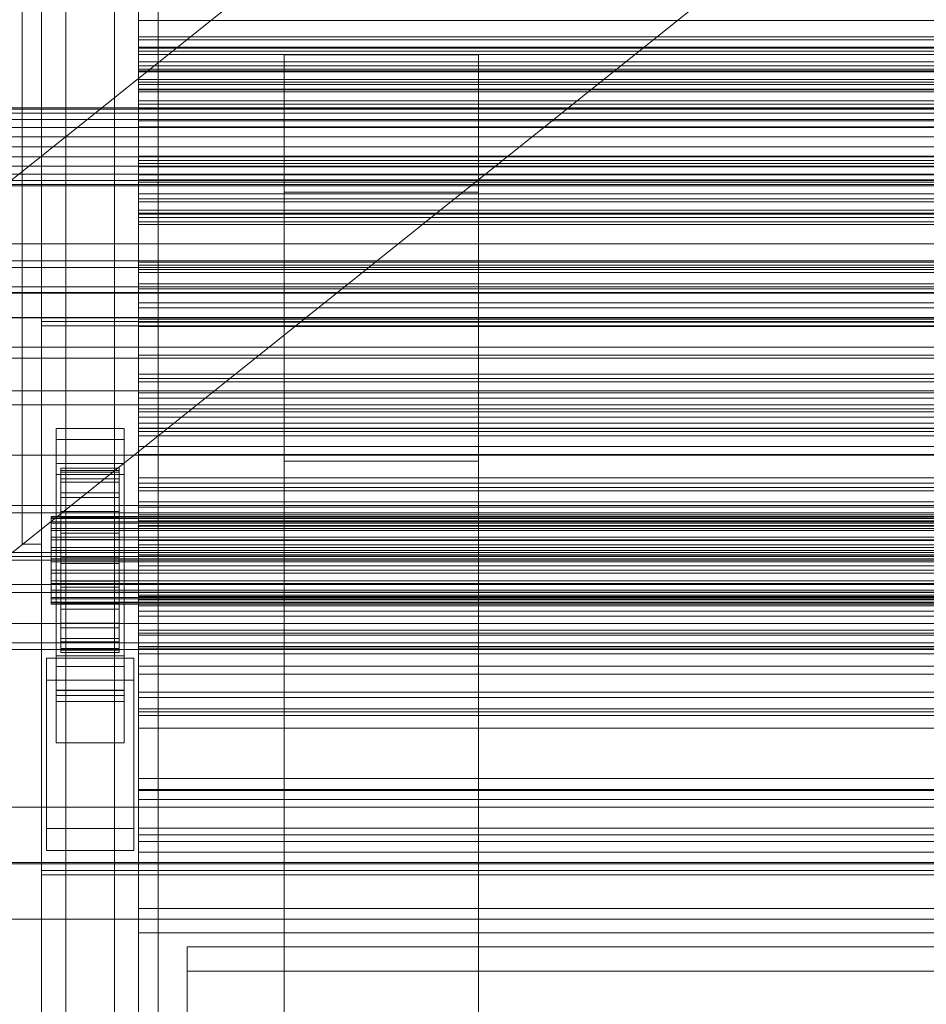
# Model space of a CAD drawing. Header units: millimetres. Extents: x -1970 to 61924, y -58230 to 6847.
# Tile 8 of 256: x -1274 to -1088, y -35097 to -34894. Entities that reach past the tile are written whole.
import ezdxf

# ---------------------------------------------------------------- set-up
doc = ezdxf.new("R2010")
doc.units = ezdxf.units.MM
for name, color, linetype, lineweight in [('COTAS_O', 1, 'Continuous', 0), ('COTAS_P', 1, 'Continuous', 0), ('frontal_briquetadora', 7, 'Continuous', 0), ('frontal_C03', 7, 'Continuous', 0), ('frontal_secador', 7, 'Continuous', 0), ('frontal_tolva', 7, 'Continuous', 0)]:
    doc.layers.add(name, color=color, linetype=linetype, lineweight=lineweight)
doc.dimstyles.new('R19_100', dxfattribs={"dimtxt": 250, "dimasz": 150, "dimexe": 150, "dimexo": 80, "dimgap": 100, "dimtad": 1, "dimtih": 1, "dimtoh": 1, "dimdsep": 46, "dimcen": 0.09, "dimadec": 0, "dimazin": 0, "dimtfac": 1, "dimtdec": 4, "dimtofl": 0, "dimtmove": 0, "dimatfit": 3, "dimfxl": 1, "dimtolj": 1, "dimtzin": 0, "dimarcsym": 0})

# ---------------------------------------------------------------- blocks, each defined once
blk = doc.blocks.new('DIM_R26_43')
at = {"layer": 'COTAS_P'}
for p, q in [((-1750, -34600), (-1600, -34555)), ((2600, -34600), (2450, -34555)), ((-1750, -35500), (-1750, -34600)), ((-1750, -34600), (2600, -34600)), ((-1750, -34600), (-1600, -34645)), ((2600, -34600), (2450, -34645)), ((2600, -35500), (2600, -34600))]:
    blk.add_line(p, q, dxfattribs=at)
blk.add_text('4350 P', height=250, dxfattribs=at).set_placement((425, -34500))
blk = doc.blocks.new('DIM_R26_50')
at = {"layer": 'COTAS_O'}
for p, q in [((-1480, -33670), (-780, -33670)), ((-780, -33670), (-825, -33820)), ((-780, -36000), (-780, -33670)), ((-780, -33670), (-735, -33820)), ((-780, -36000), (-825, -35850)), ((-780, -36000), (-735, -35850)), ((-1480, -36000), (-780, -36000))]:
    blk.add_line(p, q, dxfattribs=at)
blk.add_text('2330 O', height=250, rotation=90, dxfattribs=at).set_placement((-880, -34835))
blk = doc.blocks.new('DIM_R26_51')
at = {"layer": 'COTAS_O'}
for p, q in [((-1480, -35300), (-1330, -35255)), ((490, -35300), (340, -35255)), ((-1480, -36000), (-1480, -35300)), ((-1480, -35300), (490, -35300)), ((-1480, -35300), (-1330, -35345)), ((490, -35300), (340, -35345)), ((490, -36000), (490, -35300))]:
    blk.add_line(p, q, dxfattribs=at)
blk.add_text('1970 O', height=250, dxfattribs=at).set_placement((-495, -35200))
blk = doc.blocks.new('DIM_R26_52')
at = {"layer": 'COTAS_O'}
for p, q in [((-1400, -33000), (-700, -33000)), ((-700, -33000), (-745, -33150)), ((-700, -36000), (-700, -33000)), ((-700, -33000), (-655, -33150)), ((-700, -36000), (-745, -35850)), ((-700, -36000), (-655, -35850)), ((-1400, -36000), (-700, -36000))]:
    blk.add_line(p, q, dxfattribs=at)
blk.add_text('3000 O', height=250, rotation=90, dxfattribs=at).set_placement((-800, -34500))
blk = doc.blocks.new('DIM_R26_53')
at = {"layer": 'COTAS_O'}
for p, q in [((-1400, -35300), (-1250, -35255)), ((1400, -35300), (1250, -35255)), ((-1400, -36000), (-1400, -35300)), ((-1400, -35300), (1400, -35300)), ((-1400, -35300), (-1250, -35345)), ((1400, -35300), (1250, -35345)), ((1400, -36000), (1400, -35300))]:
    blk.add_line(p, q, dxfattribs=at)
blk.add_text('2800 O', height=250, dxfattribs=at).set_placement((0, -35200))

msp = doc.modelspace()

# ---------------------------------------------------------------- linework, layer by layer
at = {"layer": 'frontal_briquetadora'}
for p, q in [((-1480, -34940), (-500, -34940)), ((-1330, -34940), (-500, -34940)), ((-1330, -34950), (340, -34950)), ((-1330, -34950), (-320, -34950))]:
    msp.add_line(p, q, dxfattribs=at)
at = {"layer": 'frontal_C03'}
for p, q in [((-1274, -32441.623), (-1274, -35001.792)), ((-1270, -35001.792), (-1270, -32441.623)), ((-1274, -35001.792), (-1274, -34875.113)), ((-1270, -34875.113), (-1270, -35001.792)), ((-1250, -34900.983), (-1250, -34899.448)), ((-1250, -34899.448), (-1250, -34900.33)), ((1250, -34899.448), (-1250, -34899.448)), ((-1250, -34900.33), (-1250, -34903.291)), ((1250, -34900.33), (-1250, -34900.33)), ((-1250, -34904.348), (-1250, -34900.983)), ((1250, -34900.983), (-1250, -34900.983)), ((-1250, -34903.291), (-1250, -34907.2)), ((1250, -34903.291), (-1250, -34903.291)), ((-1250, -34908.257), (-1250, -34904.348)), ((-1250, -34904.348), (1250, -34904.348)), ((-1250, -34907.2), (-1250, -34910.565)), ((1250, -34907.2), (-1250, -34907.2)), ((-1250, -34911.218), (-1250, -34908.257)), ((1250, -34908.257), (-1250, -34908.257)), ((-1250, -34910.565), (-1250, -34912.1)), ((1250, -34910.565), (-1250, -34910.565)), ((-1250, -34912.1), (-1250, -34911.218)), ((1250, -34911.218), (-1250, -34911.218)), ((1250, -34912.1), (-1250, -34912.1)), ((-1250, -34923.441), (-1250, -34921.906)), ((-1250, -34921.906), (-1250, -34922.787)), ((1250, -34921.906), (-1250, -34921.906)), ((-1250, -34922.787), (-1250, -34925.748)), ((1250, -34922.787), (-1250, -34922.787)), ((-1250, -34926.806), (-1250, -34923.441)), ((1250, -34923.441), (-1250, -34923.441)), ((-1250, -34925.748), (-1250, -34929.658)), ((1250, -34925.748), (-1250, -34925.748)), ((-1250, -34930.715), (-1250, -34926.806)), ((-1250, -34926.806), (1250, -34926.806)), ((-1250, -34929.658), (-1250, -34933.022)), ((1250, -34929.658), (-1250, -34929.658)), ((-1250, -34933.676), (-1250, -34930.715)), ((1250, -34930.715), (-1250, -34930.715)), ((-1250, -34933.022), (-1250, -34934.557)), ((1250, -34933.022), (-1250, -34933.022)), ((-1250, -34934.557), (-1250, -34933.676)), ((1250, -34933.676), (-1250, -34933.676)), ((1250, -34934.557), (-1250, -34934.557)), ((-1250, -34945.898), (-1250, -34944.364)), ((-1250, -34944.364), (-1250, -34945.245)), ((1250, -34944.364), (-1250, -34944.364)), ((-1250, -34945.245), (-1250, -34948.206)), ((1250, -34945.245), (-1250, -34945.245)), ((-1250, -34949.263), (-1250, -34945.898)), ((1250, -34945.898), (-1250, -34945.898)), ((-1250, -34948.206), (-1250, -34952.115)), ((1250, -34948.206), (-1250, -34948.206)), ((-1250, -34953.173), (-1250, -34949.263)), ((-1250, -34949.263), (1250, -34949.263)), ((1530, -34950.129), (-1530, -34950.129)), ((-1250, -34952.115), (-1250, -34955.48)), ((1250, -34952.115), (-1250, -34952.115)), ((-1250, -34956.134), (-1250, -34953.173)), ((1250, -34953.173), (-1250, -34953.173)), ((1530, -34955.129), (-1530, -34955.129)), ((-1250, -34955.48), (-1250, -34957.015)), ((1250, -34955.48), (-1250, -34955.48)), ((1270, -34955.96), (-1270, -34955.96)), ((-1270, -34955.96), (-1270, -35068.997)), ((-1270, -34956.859), (-1270, -34955.96)), ((-1270, -34956.859), (1270, -34956.859)), ((-1270, -35069.896), (-1270, -34956.859)), ((-1250, -34957.015), (-1250, -34956.134)), ((1250, -34956.134), (-1250, -34956.134)), ((1250, -34957.015), (-1250, -34957.015)), ((-1500, -34961.228), (1500, -34961.228)), ((-1250, -34968.356), (-1250, -34966.821)), ((-1250, -34966.821), (-1250, -34967.703)), ((1250, -34966.821), (-1250, -34966.821)), ((-1250, -34967.703), (-1250, -34970.664)), ((1250, -34967.703), (-1250, -34967.703)), ((-1250, -34971.721), (-1250, -34968.356)), ((1250, -34968.356), (-1250, -34968.356)), ((1500, -34970.211), (-1500, -34970.211)), ((-1250, -34970.664), (-1250, -34974.573)), ((1250, -34970.664), (-1250, -34970.664)), ((-1250, -34975.63), (-1250, -34971.721)), ((-1250, -34971.721), (1250, -34971.721)), ((-1250, -34973.953), (-1250, -34973.155)), ((-1250, -34973.155), (-1250, -34974.537)), ((-1250, -34973.155), (1250, -34973.155)), ((-1250, -34976.875), (-1250, -34973.953)), ((-1250, -34973.953), (1250, -34973.953)), ((-1250, -34974.537), (-1250, -34978.004)), ((-1250, -34974.537), (1250, -34974.537)), ((-1250, -34974.573), (-1250, -34977.938)), ((1250, -34974.573), (-1250, -34974.573)), ((-1250, -34978.591), (-1250, -34975.63)), ((1250, -34975.63), (-1250, -34975.63)), ((-1267, -34980.252), (-1267, -34978.007)), ((-1267, -34978.007), (-1253, -34978.007)), ((-1267, -35024.781), (-1267, -34978.007)), ((-1253, -34978.007), (-1253, -34980.252)), ((-1253, -34978.007), (-1253, -35024.781)), ((-1250, -34981.724), (-1250, -34976.875)), ((-1250, -34976.875), (1250, -34976.875)), ((-1250, -34977.938), (-1250, -34979.473)), ((1250, -34977.938), (-1250, -34977.938)), ((-1250, -34978.004), (-1250, -34983.32)), ((-1250, -34978.004), (1250, -34978.004)), ((-1250, -34979.473), (-1250, -34978.591)), ((1250, -34978.591), (-1250, -34978.591)), ((1250, -34979.473), (-1250, -34979.473)), ((-1253, -34980.252), (-1267, -34980.252)), ((-1267, -34980.252), (-1267, -35027.026)), ((-1253, -35027.026), (-1253, -34980.252)), ((-1250, -34988.167), (-1250, -34981.724)), ((-1250, -34981.724), (1250, -34981.724)), ((-1250, -34983.32), (-1250, -34990.123)), ((-1250, -34983.32), (1250, -34983.32)), ((-1267, -34987.439), (-1267, -34985.193)), ((-1267, -34985.193), (-1253, -34985.193)), ((-1267, -35031.967), (-1267, -34985.193)), ((-1266, -34996.141), (-1266, -34986.147)), ((-1266, -34986.147), (-1266, -34986.968)), ((-1266, -34986.147), (-1254, -34986.147)), ((-1266, -34986.621), (-1266, -34986.147)), ((-1254, -34986.968), (-1254, -34986.147)), ((-1254, -34986.147), (-1254, -34996.141)), ((-1254, -34986.147), (-1254, -34986.621)), ((-1253, -34985.193), (-1253, -34987.439)), ((-1253, -34985.193), (-1253, -35031.967)), ((-1253, -34987.439), (-1267, -34987.439)), ((-1267, -34987.439), (-1267, -35034.213)), ((-1266, -34996.365), (-1266, -34986.621)), ((-1266, -34986.621), (-1254, -34986.621)), ((-1266, -34988.356), (-1266, -34986.621)), ((-1266, -34996.53), (-1266, -34986.968)), ((-1266, -34986.968), (-1266, -34989.026)), ((-1266, -34986.968), (-1254, -34986.968)), ((-1254, -34986.621), (-1254, -34996.365)), ((-1254, -34986.621), (-1254, -34988.356)), ((-1254, -34989.026), (-1254, -34986.968)), ((-1254, -34986.968), (-1254, -34996.53)), ((-1253, -35034.213), (-1253, -34987.439)), ((-1250, -34995.768), (-1250, -34988.167)), ((-1250, -34988.167), (1250, -34988.167)), ((-1266, -34997.187), (-1266, -34988.356)), ((-1266, -34988.356), (-1254, -34988.356)), ((-1266, -34991.235), (-1266, -34988.356)), ((-1266, -34997.505), (-1266, -34989.026)), ((-1266, -34989.026), (-1266, -34992.183)), ((-1266, -34989.026), (-1254, -34989.026)), ((-1254, -34988.356), (-1254, -34997.187)), ((-1254, -34988.356), (-1254, -34991.235)), ((-1254, -34992.183), (-1254, -34989.026)), ((-1254, -34989.026), (-1254, -34997.505)), ((-1250, -34990.814), (-1250, -34989.279)), ((-1250, -34989.279), (-1250, -34990.16)), ((1250, -34989.279), (-1250, -34989.279)), ((-1250, -34990.123), (-1250, -34997.949)), ((-1250, -34990.123), (1250, -34990.123)), ((-1250, -34990.16), (-1250, -34993.121)), ((1250, -34990.16), (-1250, -34990.16)), ((-1266, -34998.551), (-1266, -34991.235)), ((-1266, -34991.235), (-1254, -34991.235)), ((-1266, -34995.061), (-1266, -34991.235)), ((-1266, -34999), (-1266, -34992.183)), ((-1266, -34992.183), (-1266, -34996.222)), ((-1266, -34992.183), (-1254, -34992.183)), ((-1254, -34991.235), (-1254, -34998.551)), ((-1254, -34991.235), (-1254, -34995.061)), ((-1254, -34996.222), (-1254, -34992.183)), ((-1254, -34992.183), (-1254, -34999)), ((-1250, -34994.178), (-1250, -34990.814)), ((1250, -34990.814), (-1250, -34990.814)), ((-1250, -34993.121), (-1250, -34997.031)), ((1250, -34993.121), (-1250, -34993.121)), ((-1250, -34998.088), (-1250, -34994.178)), ((-1250, -34994.178), (1250, -34994.178)), ((1500, -34995.334), (-1500, -34995.334)), ((-1268, -34996.365), (-1268, -34996.141)), ((-1268, -34996.141), (-1268, -34996.53)), ((-1268, -34996.141), (1268, -34996.141)), ((-1268, -34997.187), (-1268, -34996.365)), ((-1268, -34996.365), (1268, -34996.365)), ((-1266, -35000.363), (-1266, -34995.061)), ((-1266, -34995.061), (-1254, -34995.061)), ((-1266, -34999.573), (-1266, -34995.061)), ((-1266, -34996.53), (-1266, -34996.141)), ((-1254, -34996.141), (-1266, -34996.141)), ((-1266, -34996.141), (-1266, -34996.365)), ((-1266, -35000.913), (-1266, -34996.222)), ((-1266, -34996.222), (-1266, -35000.868)), ((-1266, -34996.222), (-1254, -34996.222)), ((-1254, -34996.365), (-1266, -34996.365)), ((-1266, -34996.365), (-1266, -34997.187)), ((-1254, -34995.061), (-1254, -35000.363)), ((-1254, -34995.061), (-1254, -34999.573)), ((-1254, -34996.141), (-1254, -34996.53)), ((-1254, -34996.365), (-1254, -34996.141)), ((-1254, -35000.868), (-1254, -34996.222)), ((-1254, -34996.222), (-1254, -35000.913)), ((-1254, -34997.187), (-1254, -34996.365)), ((-1250, -35004.006), (-1250, -34995.768)), ((-1250, -34995.768), (1250, -34995.768)), ((-1268, -34996.53), (-1268, -34997.505)), ((-1268, -34996.53), (1268, -34996.53)), ((-1268, -34998.551), (-1268, -34997.187)), ((-1268, -34997.187), (1268, -34997.187)), ((-1268, -34997.505), (-1268, -34999)), ((-1268, -34997.505), (1268, -34997.505)), ((-1266, -34997.505), (-1266, -34996.53)), ((-1254, -34996.53), (-1266, -34996.53)), ((-1254, -34997.187), (-1266, -34997.187)), ((-1266, -34997.187), (-1266, -34998.551)), ((-1266, -34999), (-1266, -34997.505)), ((-1254, -34997.505), (-1266, -34997.505)), ((-1254, -34996.53), (-1254, -34997.505)), ((-1254, -34998.551), (-1254, -34997.187)), ((-1254, -34997.505), (-1254, -34999)), ((-1250, -34997.031), (-1250, -35000.395)), ((1250, -34997.031), (-1250, -34997.031)), ((-1250, -34997.949), (-1250, -35006.264)), ((1250, -34997.949), (-1250, -34997.949)), ((-1250, -35001.049), (-1250, -34998.088)), ((1250, -34998.088), (-1250, -34998.088)), ((-1268, -35000.363), (-1268, -34998.551)), ((-1268, -34998.551), (1268, -34998.551)), ((-1268, -34999), (-1268, -35000.913)), ((-1268, -34999), (1268, -34999)), ((-1268, -35002.501), (-1268, -35000.363)), ((-1268, -35000.363), (1268, -35000.363)), ((-1254, -34998.551), (-1266, -34998.551)), ((-1266, -34998.551), (-1266, -35000.363)), ((-1266, -35000.913), (-1266, -34999)), ((-1254, -34999), (-1266, -34999)), ((-1266, -35002.501), (-1266, -34999.573)), ((-1266, -34999.573), (-1254, -34999.573)), ((-1266, -35004.465), (-1266, -34999.573)), ((-1254, -35000.363), (-1266, -35000.363)), ((-1266, -35000.363), (-1266, -35002.501)), ((-1254, -35000.363), (-1254, -34998.551)), ((-1254, -34999), (-1254, -35000.913)), ((-1254, -34999.573), (-1254, -35002.501)), ((-1254, -34999.573), (-1254, -35004.465)), ((-1254, -35002.501), (-1254, -35000.363)), ((-1250, -35000.395), (-1250, -35001.93)), ((1250, -35000.395), (-1250, -35000.395)), ((-1270, -35001.792), (-1274, -35001.792)), ((-1268, -35000.913), (-1268, -35003.114)), ((-1268, -35000.913), (1268, -35000.913)), ((-1268, -35004.818), (-1268, -35002.501)), ((-1268, -35002.501), (1268, -35002.501)), ((-1266, -35000.868), (-1266, -35003.114)), ((-1254, -35000.868), (-1266, -35000.868)), ((-1266, -35000.868), (-1266, -35005.806)), ((-1266, -35003.114), (-1266, -35000.913)), ((-1254, -35000.913), (-1266, -35000.913)), ((-1254, -35002.501), (-1266, -35002.501)), ((-1266, -35002.501), (-1266, -35004.818)), ((-1254, -35003.114), (-1254, -35000.868)), ((-1254, -35005.806), (-1254, -35000.868)), ((-1254, -35000.913), (-1254, -35003.114)), ((-1254, -35004.818), (-1254, -35002.501)), ((-1250, -35001.93), (-1250, -35001.049)), ((1250, -35001.049), (-1250, -35001.049)), ((1250, -35001.93), (-1250, -35001.93)), ((-1500, -35004.317), (1500, -35004.317)), ((-1268, -35003.114), (-1268, -35005.453)), ((1268, -35003.114), (-1268, -35003.114)), ((-1266, -35003.114), (-1254, -35003.114)), ((-1266, -35005.453), (-1266, -35003.114)), ((-1266, -35004.818), (-1266, -35004.465)), ((-1266, -35004.465), (-1254, -35004.465)), ((-1266, -35009.402), (-1266, -35004.465)), ((-1254, -35003.114), (-1254, -35005.453)), ((-1254, -35004.465), (-1254, -35004.818)), ((-1254, -35004.465), (-1254, -35009.402)), ((-1250, -35012.322), (-1250, -35004.006)), ((-1250, -35004.006), (1250, -35004.006)), ((1530, -35005.129), (-1530, -35005.129)), ((-1268, -35007.156), (-1268, -35004.818)), ((-1268, -35004.818), (1268, -35004.818)), ((-1268, -35005.453), (-1268, -35007.77)), ((-1268, -35005.453), (1268, -35005.453)), ((-1254, -35004.818), (-1266, -35004.818)), ((-1266, -35004.818), (-1266, -35007.156)), ((-1266, -35007.77), (-1266, -35005.453)), ((-1266, -35005.453), (-1266, -35005.806)), ((-1254, -35005.453), (-1266, -35005.453)), ((-1266, -35005.806), (-1266, -35010.697)), ((-1266, -35005.806), (-1254, -35005.806)), ((-1254, -35007.156), (-1254, -35004.818)), ((-1254, -35005.806), (-1254, -35005.453)), ((-1254, -35005.453), (-1254, -35007.77)), ((-1254, -35010.697), (-1254, -35005.806)), ((-1250, -35006.264), (-1250, -35014.503)), ((-1250, -35006.264), (1250, -35006.264)), ((-1268, -35009.357), (-1268, -35007.156)), ((-1268, -35007.156), (1268, -35007.156)), ((-1268, -35007.77), (-1268, -35009.907)), ((-1268, -35007.77), (1268, -35007.77)), ((-1266, -35007.156), (-1266, -35009.402)), ((-1254, -35007.156), (-1266, -35007.156)), ((-1266, -35007.156), (-1266, -35009.357)), ((-1266, -35009.907), (-1266, -35007.77)), ((-1266, -35007.77), (-1266, -35010.697)), ((-1254, -35007.77), (-1266, -35007.77)), ((-1254, -35009.402), (-1254, -35007.156)), ((-1254, -35009.357), (-1254, -35007.156)), ((-1254, -35010.697), (-1254, -35007.77)), ((-1254, -35007.77), (-1254, -35009.907)), ((1530, -35010.129), (-1530, -35010.129)), ((-1268, -35011.271), (-1268, -35009.357)), ((-1268, -35009.357), (1268, -35009.357)), ((-1268, -35009.907), (-1268, -35011.72)), ((-1268, -35009.907), (1268, -35009.907)), ((-1266, -35009.357), (-1266, -35014.049)), ((-1254, -35009.357), (-1266, -35009.357)), ((-1266, -35009.357), (-1266, -35011.271)), ((-1266, -35009.402), (-1254, -35009.402)), ((-1266, -35014.049), (-1266, -35009.402)), ((-1266, -35011.72), (-1266, -35009.907)), ((-1266, -35009.907), (-1266, -35015.21)), ((-1254, -35009.907), (-1266, -35009.907)), ((-1254, -35014.049), (-1254, -35009.357)), ((-1254, -35011.271), (-1254, -35009.357)), ((-1254, -35009.402), (-1254, -35014.049)), ((-1254, -35015.21), (-1254, -35009.907)), ((-1254, -35009.907), (-1254, -35011.72)), ((-1268, -35012.766), (-1268, -35011.271)), ((-1268, -35011.271), (1268, -35011.271)), ((-1268, -35011.72), (-1268, -35013.083)), ((-1268, -35011.72), (1268, -35011.72)), ((-1266, -35010.697), (-1266, -35015.21)), ((-1266, -35010.697), (-1254, -35010.697)), ((-1266, -35011.271), (-1266, -35018.088)), ((-1254, -35011.271), (-1266, -35011.271)), ((-1266, -35011.271), (-1266, -35012.766)), ((-1266, -35013.083), (-1266, -35011.72)), ((-1266, -35011.72), (-1266, -35019.036)), ((-1254, -35011.72), (-1266, -35011.72)), ((-1254, -35015.21), (-1254, -35010.697)), ((-1254, -35018.088), (-1254, -35011.271)), ((-1254, -35012.766), (-1254, -35011.271)), ((-1254, -35019.036), (-1254, -35011.72)), ((-1254, -35011.72), (-1254, -35013.083)), ((-1250, -35013.271), (-1250, -35011.737)), ((-1250, -35011.737), (-1250, -35012.618)), ((1250, -35011.737), (-1250, -35011.737)), ((-1250, -35020.147), (-1250, -35012.322)), ((-1250, -35012.322), (1250, -35012.322)), ((-1250, -35012.618), (-1250, -35015.579)), ((1250, -35012.618), (-1250, -35012.618)), ((-1268, -35013.741), (-1268, -35012.766)), ((-1268, -35012.766), (1268, -35012.766)), ((-1268, -35013.083), (-1268, -35013.905)), ((-1268, -35013.083), (1268, -35013.083)), ((-1268, -35014.13), (-1268, -35013.741)), ((-1268, -35013.741), (1268, -35013.741)), ((-1268, -35013.905), (-1268, -35014.13)), ((-1268, -35013.905), (1268, -35013.905)), ((-1268, -35014.13), (1268, -35014.13)), ((-1266, -35012.766), (-1266, -35021.244)), ((-1254, -35012.766), (-1266, -35012.766)), ((-1266, -35012.766), (-1266, -35013.741)), ((-1266, -35013.905), (-1266, -35013.083)), ((-1266, -35013.083), (-1266, -35021.915)), ((-1254, -35013.083), (-1266, -35013.083)), ((-1266, -35013.741), (-1266, -35023.303)), ((-1254, -35013.741), (-1266, -35013.741)), ((-1266, -35013.741), (-1266, -35014.13)), ((-1266, -35014.13), (-1266, -35013.905)), ((-1266, -35013.905), (-1266, -35023.65)), ((-1254, -35013.905), (-1266, -35013.905)), ((-1266, -35014.049), (-1254, -35014.049)), ((-1266, -35018.088), (-1266, -35014.049)), ((-1266, -35014.13), (-1266, -35024.123)), ((-1254, -35014.13), (-1266, -35014.13)), ((-1254, -35021.244), (-1254, -35012.766)), ((-1254, -35013.741), (-1254, -35012.766)), ((-1254, -35021.915), (-1254, -35013.083)), ((-1254, -35013.083), (-1254, -35013.905)), ((-1254, -35023.303), (-1254, -35013.741)), ((-1254, -35014.13), (-1254, -35013.741)), ((-1254, -35023.65), (-1254, -35013.905)), ((-1254, -35013.905), (-1254, -35014.13)), ((-1254, -35014.049), (-1254, -35018.088)), ((-1254, -35024.123), (-1254, -35014.13)), ((-1250, -35016.636), (-1250, -35013.271)), ((1250, -35013.271), (-1250, -35013.271)), ((-1250, -35014.503), (-1250, -35022.103)), ((-1250, -35014.503), (1250, -35014.503)), ((-1266, -35015.21), (-1266, -35019.036)), ((-1266, -35015.21), (-1254, -35015.21)), ((-1254, -35019.036), (-1254, -35015.21)), ((-1250, -35015.579), (-1250, -35019.488)), ((1250, -35015.579), (-1250, -35015.579)), ((-1250, -35020.546), (-1250, -35016.636)), ((-1250, -35016.636), (1250, -35016.636)), ((-1266, -35018.088), (-1254, -35018.088)), ((-1266, -35021.244), (-1266, -35018.088)), ((-1254, -35018.088), (-1254, -35021.244)), ((-1266, -35019.036), (-1266, -35021.915)), ((-1266, -35019.036), (-1254, -35019.036)), ((-1254, -35021.915), (-1254, -35019.036)), ((-1250, -35019.488), (-1250, -35022.853)), ((1250, -35019.488), (-1250, -35019.488)), ((-1250, -35026.95), (-1250, -35020.147)), ((-1250, -35020.147), (1250, -35020.147)), ((-1250, -35023.506), (-1250, -35020.546)), ((1250, -35020.546), (-1250, -35020.546)), ((-1267, -35032.938), (-1267, -35022.158)), ((-1267, -35022.158), (-1253, -35022.158)), ((-1267, -35031.902), (-1267, -35022.158)), ((-1266, -35021.244), (-1254, -35021.244)), ((-1266, -35023.303), (-1266, -35021.244)), ((-1266, -35021.915), (-1266, -35023.65)), ((-1266, -35021.915), (-1254, -35021.915)), ((-1254, -35021.244), (-1254, -35023.303)), ((-1254, -35023.65), (-1254, -35021.915)), ((-1253, -35022.158), (-1253, -35032.938)), ((-1253, -35022.158), (-1253, -35031.902)), ((-1250, -35022.103), (-1250, -35028.547)), ((-1250, -35022.103), (1250, -35022.103)), ((-1253, -35024.781), (-1267, -35024.781)), ((-1267, -35024.781), (-1267, -35027.026)), ((-1266, -35023.303), (-1254, -35023.303)), ((-1266, -35024.123), (-1266, -35023.303)), ((-1266, -35023.65), (-1266, -35024.123)), ((-1266, -35023.65), (-1254, -35023.65)), ((-1266, -35024.123), (-1254, -35024.123)), ((-1254, -35023.303), (-1254, -35024.123)), ((-1254, -35024.123), (-1254, -35023.65)), ((-1253, -35027.026), (-1253, -35024.781)), ((-1250, -35022.853), (-1250, -35024.388)), ((1250, -35022.853), (-1250, -35022.853)), ((-1250, -35024.388), (-1250, -35023.506)), ((1250, -35023.506), (-1250, -35023.506)), ((1250, -35024.388), (-1250, -35024.388)), ((-1269, -35029.794), (-1269, -35025.302)), ((-1269, -35025.302), (-1251, -35025.302)), ((-1269, -35060.382), (-1269, -35025.302)), ((-1251, -35025.302), (-1251, -35029.794)), ((-1251, -35025.302), (-1251, -35060.382)), ((-1267, -35027.026), (-1253, -35027.026)), ((-1250, -35032.266), (-1250, -35026.95)), ((-1250, -35026.95), (1250, -35026.95)), ((-1250, -35028.547), (-1250, -35033.395)), ((-1250, -35028.547), (1250, -35028.547)), ((-1251, -35029.794), (-1269, -35029.794)), ((-1269, -35064.874), (-1269, -35029.794)), ((-1251, -35064.874), (-1251, -35029.794)), ((-1253, -35031.902), (-1267, -35031.902)), ((-1267, -35031.902), (-1267, -35042.682)), ((-1253, -35031.967), (-1267, -35031.967)), ((-1267, -35031.967), (-1267, -35034.213)), ((-1253, -35032.938), (-1267, -35032.938)), ((-1267, -35032.938), (-1267, -35042.682)), ((-1253, -35042.682), (-1253, -35031.902)), ((-1253, -35034.213), (-1253, -35031.967)), ((-1253, -35042.682), (-1253, -35032.938)), ((-1250, -35035.733), (-1250, -35032.266)), ((-1250, -35032.266), (1250, -35032.266)), ((-1267, -35034.213), (-1253, -35034.213)), ((-1250, -35033.395), (-1250, -35036.318)), ((-1250, -35033.395), (1250, -35033.395)), ((-1250, -35037.115), (-1250, -35035.733)), ((-1250, -35035.733), (1250, -35035.733)), ((-1250, -35036.318), (-1250, -35037.115)), ((-1250, -35036.318), (1250, -35036.318)), ((-1250, -35037.115), (1250, -35037.115)), ((-1267, -35042.682), (-1253, -35042.682)), ((-1250, -35054.381), (-1250, -35050.062)), ((-1250, -35050.062), (-1250, -35052.554)), ((1250, -35050.062), (-1250, -35050.062)), ((-1250, -35052.554), (-1250, -35061.687)), ((1250, -35052.554), (-1250, -35052.554)), ((-1250, -35065.216), (-1250, -35054.381)), ((1250, -35054.381), (-1250, -35054.381)), ((-1500, -35055.95), (1500, -35055.95)), ((-1251, -35060.382), (-1269, -35060.382)), ((-1269, -35060.382), (-1269, -35064.874)), ((-1251, -35064.874), (-1251, -35060.382)), ((-1250, -35061.687), (-1250, -35076.838)), ((1250, -35061.687), (-1250, -35061.687)), ((-1269, -35064.874), (-1251, -35064.874)), ((-1250, -35081.828), (-1250, -35065.216)), ((1250, -35065.216), (-1250, -35065.216)), ((1500, -35067.358), (-1500, -35067.358)), ((1500, -35067.643), (-1500, -35067.643)), ((-1270, -35068.997), (1270, -35068.997)), ((-1270, -35068.997), (-1270, -35069.896)), ((1270, -35069.896), (-1270, -35069.896)), ((-1250, -35076.838), (-1250, -35096.975)), ((1250, -35076.838), (-1250, -35076.838)), ((-1500, -35079.051), (1500, -35079.051)), ((-1250, -35103.087), (-1250, -35081.828)), ((1250, -35081.828), (-1250, -35081.828))]:
    msp.add_line(p, q, dxfattribs=at)
at = {"layer": 'frontal_secador'}
for p, q in [((-1270, -35980), (-1270, -33075)), ((-1265, -35980), (-1265, -33075)), ((-1255, -35200), (-1255, -34550)), ((-1250, -35200), (-1250, -34550)), ((-1250, -35100), (-1250, -34650)), ((-1250, -34794), (-1250, -35299)), ((-1250, -34894), (-1250, -34794)), ((-1246, -35299), (-1246, -34794)), ((-1246, -34794), (-1246, -34894)), ((-1250, -34893.65), (-1250, -34897.382)), ((-1250, -34894), (1250, -34894)), ((-1250, -34894), (-1250, -34898)), ((-1250, -34894), (-1250, -35399)), ((-1250, -34894), (-1250, -34902.485)), ((-1246, -34894), (-1250, -34894)), ((-1246, -34894), (-1246, -35399)), ((-1250, -34897.382), (-1250, -34899.689)), ((1250, -34897.382), (-1250, -34897.382)), ((1250, -34898), (-1250, -34898)), ((1250, -34899.689), (-1250, -34899.689)), ((-1220, -34901.071), (-1220, -35161.071)), ((-1180, -34901.071), (-1220, -34901.071)), ((-1220, -34901.071), (-1220, -34929.355)), ((-1180, -35161.071), (-1180, -34901.071)), ((-1180, -34929.355), (-1180, -34901.071)), ((-1250, -34902.485), (-1250, -35403.243)), ((1250, -34902.485), (-1250, -34902.485)), ((-1250, -34902.485), (-1250, -34908.142)), ((-1250, -34906.709), (-1250, -34904)), ((1250, -34904), (-1250, -34904)), ((-1250, -34904.545), (-1250, -34904)), ((-1250, -34906.144), (-1250, -34904.545)), ((1250, -34904.545), (-1250, -34904.545)), ((-1250, -34908.686), (-1250, -34906.144)), ((1250, -34906.144), (-1250, -34906.144)), ((-1250, -34914.651), (-1250, -34906.709)), ((1250, -34906.709), (-1250, -34906.709)), ((-1250, -35406.071), (-1250, -34908.142)), ((-1250, -34908.142), (1250, -34908.142)), ((-1250, -34912), (-1250, -34908.686)), ((1250, -34908.686), (-1250, -34908.686)), ((1320, -34912), (-1320, -34912)), ((1320, -34912.273), (-1320, -34912.273)), ((1320, -34913.072), (-1320, -34913.072)), ((-1250, -34915.859), (-1250, -34912)), ((1250, -34912), (-1250, -34912)), ((1320, -34914.343), (-1320, -34914.343)), ((-1250, -34927.285), (-1250, -34914.651)), ((1250, -34914.651), (-1250, -34914.651)), ((1320, -34916), (-1320, -34916)), ((-1250, -34920), (-1250, -34915.859)), ((1250, -34915.859), (-1250, -34915.859)), ((1320, -34917.929), (-1320, -34917.929)), ((-1320, -34920), (1320, -34920)), ((-1250, -34920), (-1250, -34924.141)), ((-1250, -34920), (1250, -34920)), ((1320, -34922.071), (-1320, -34922.071)), ((1320, -34924), (-1320, -34924)), ((-1250, -34924.141), (-1250, -34928)), ((1250, -34924.141), (-1250, -34924.141)), ((1320, -34925.657), (-1320, -34925.657)), ((1320, -34926.928), (-1320, -34926.928)), ((-1250, -34943.75), (-1250, -34927.285)), ((1250, -34927.285), (-1250, -34927.285)), ((1320, -34927.727), (-1320, -34927.727)), ((1320, -34928), (-1320, -34928)), ((-1250, -34928), (-1250, -34931.314)), ((1250, -34928), (-1250, -34928)), ((-1220, -35189.355), (-1220, -34929.355)), ((-1220, -34929.355), (-1180, -34929.355)), ((-1180, -34929.355), (-1180, -35189.355)), ((-1250, -34931.314), (-1250, -34933.856)), ((1250, -34931.314), (-1250, -34931.314)), ((-1250, -34933.856), (-1250, -34935.455)), ((1250, -34933.856), (-1250, -34933.856)), ((-1250, -34935.455), (-1250, -34936)), ((1250, -34935.455), (-1250, -34935.455)), ((1250, -34936), (-1250, -34936)), ((1360, -34943.5), (-1360, -34943.5)), ((1360, -34944.863), (-1360, -34944.863)), ((-1250, -34962.924), (-1250, -34943.75)), ((1250, -34943.75), (-1250, -34943.75)), ((1360, -34948.859), (-1360, -34948.859)), ((1360, -34955.216), (-1360, -34955.216)), ((1360, -34963.5), (-1360, -34963.5)), ((-1250, -34983.5), (-1250, -34962.924)), ((1250, -34962.924), (-1250, -34962.924)), ((1360, -34973.147), (-1360, -34973.147)), ((-1360, -34983.5), (1360, -34983.5)), ((-1250, -34983.5), (-1250, -35004.076)), ((-1250, -34983.5), (1250, -34983.5)), ((-1220, -35084.711), (-1220, -34984.711)), ((-1220, -34984.711), (-1180, -34984.711)), ((-1180, -35084.711), (-1180, -34984.711)), ((1360, -34993.853), (-1360, -34993.853)), ((1360, -35003.5), (-1360, -35003.5)), ((-1250, -35004.076), (-1250, -35023.25)), ((1250, -35004.076), (-1250, -35004.076)), ((1360, -35011.784), (-1360, -35011.784)), ((1360, -35018.141), (-1360, -35018.141)), ((1360, -35022.137), (-1360, -35022.137)), ((1360, -35023.5), (-1360, -35023.5)), ((-1250, -35023.25), (-1250, -35039.715)), ((1250, -35023.25), (-1250, -35023.25)), ((-1250, -35039.715), (-1250, -35052.349)), ((1250, -35039.715), (-1250, -35039.715)), ((-1250, -35052.349), (-1250, -35060.291)), ((1250, -35052.349), (-1250, -35052.349)), ((-1250, -35060.291), (-1250, -35063)), ((1250, -35060.291), (-1250, -35060.291)), ((1250, -35063), (-1250, -35063)), ((-1240, -35084.711), (1240, -35084.711)), ((-1240, -35089.711), (-1240, -35084.711)), ((-1220, -35084.711), (-1180, -35084.711)), ((-1240, -35089.711), (1240, -35089.711)), ((-1240, -35139.711), (-1240, -35089.711))]:
    msp.add_line(p, q, dxfattribs=at)
at = {"layer": 'frontal_tolva'}
for p, q in [((-1763.733, -35316.567), (-716.733, -34479.567)), ((-1726.267, -35363.433), (-679.267, -34526.433))]:
    msp.add_line(p, q, dxfattribs=at)

# ---------------------------------------------------------------- dimensions: what is measured, and where the dimension line sits
at = {"layer": 'COTAS_O'}
for p1, p2, distance, picture, middle in [((-1400, -36000), (-1400, -33000), -700, 'DIM_R26_52', (-700, -34500)), ((-1480, -36000), (-1480, -33670), -700, 'DIM_R26_50', (-780, -34835)), ((-1480, -36000), (490, -36000), 700, 'DIM_R26_51', (-495, -35300)), ((-1400, -36000), (1400, -36000), 700, 'DIM_R26_53', (0, -35300))]:
    dim = msp.add_aligned_dim(p1=p1, p2=p2, distance=distance, text='<> O', dimstyle='R19_100', dxfattribs=at)
    dim.commit()
    dim.dimension.update_dxf_attribs({"geometry": picture, "text_midpoint": middle})
at = {"layer": 'COTAS_P'}
dim = msp.add_aligned_dim(p1=(-1750, -35500), p2=(2600, -35500), distance=900, text='<> P', dimstyle='R19_100', dxfattribs=at)
dim.commit()
dim.dimension.update_dxf_attribs({"geometry": 'DIM_R26_43', "text_midpoint": (425, -34600)})

doc.saveas('drawing.dxf')
